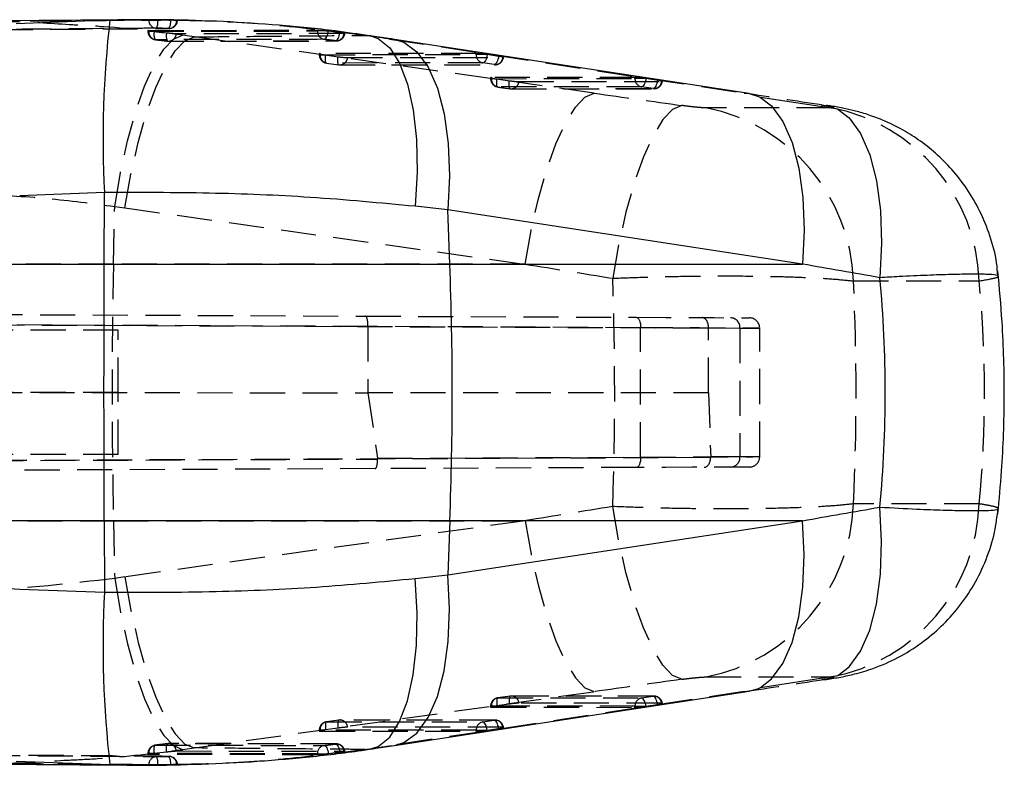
# Model space of a CAD drawing. Extents: x 49 to 506, y 21 to 363.
# Tile 11 of 12: x 427 to 475, y 187 to 223. Entities that reach past the tile are written whole.
import ezdxf

# ---------------------------------------------------------------- set-up
doc = ezdxf.new("R2010")
doc.units = 0
doc.header["$LTSCALE"] = 1.333333
doc.linetypes.add('HIDDEN', pattern=[1.905, 1.27, -0.635])
doc.layers.get('0').update_dxf_attribs({"linetype": 'CONTINUOUS'})

msp = doc.modelspace()

# ---------------------------------------------------------------- linework, layer by layer
at = {"color": 7, "linetype": 'CONTINUOUS'}
for p, q in [((432.318, 222.5342), (423.9754, 222.4557)), ((427.198, 222.3563), (431.7218, 222.5285)), ((432.0979, 222.5257), (432.3179, 222.524)), ((462.5926, 218.9724), (445.4617, 221.5863)), ((466.8742, 218.2166), (463.135, 218.7889)), ((431.4576, 214.1907), (427.3621, 214.0371)), ((431.4445, 210.7381), (431.4576, 214.1907)), ((448.0336, 213.352), (446.4516, 213.5283)), ((448.1328, 210.7381), (448.0336, 213.352)), ((465.1644, 210.7381), (448.0336, 213.352)), ((373.3238, 210.7381), (431.4445, 210.7381)), ((431.4445, 210.7381), (448.1328, 210.7381)), ((448.1328, 210.7381), (465.1644, 210.7381)), ((431.4445, 198.3533), (373.3238, 198.3533)), ((448.1328, 198.3533), (431.4445, 198.3533)), ((431.4445, 198.3533), (431.4576, 194.9006)), ((448.1328, 198.3533), (448.0336, 195.7394)), ((448.0336, 195.7394), (465.1644, 198.3533)), ((465.1644, 198.3533), (448.1328, 198.3533)), ((446.4516, 195.5631), (448.0336, 195.7394)), ((427.3621, 195.0542), (431.4576, 194.9006)), ((463.135, 190.3025), (466.8742, 190.8748)), ((445.4617, 187.505), (462.5926, 190.1189)), ((431.7218, 186.5628), (427.198, 186.7351)), ((434.9313, 186.5799), (434.942, 186.5798)), ((434.942, 186.5798), (434.9769, 186.5789))]:
    msp.add_line(p, q, dxfattribs=at)
at = {"color": 8, "linetype": 'CONTINUOUS'}
for p, q in [((431.7218, 222.5285), (432.0979, 222.5257)), ((432.2059, 186.5674), (431.7218, 186.5628))]:
    msp.add_line(p, q, dxfattribs=at)
at = {"color": 7, "linetype": 'HIDDEN'}
for p, q in [((433.5973, 222.531), (433.5973, 222.5354)), ((434.0345, 222.531), (433.5973, 222.531)), ((434.0345, 222.5335), (434.3972, 222.528)), ((434.0345, 222.5335), (434.0345, 222.531)), ((434.5345, 222.5259), (434.6501, 222.5242)), ((434.6501, 222.5242), (434.7876, 222.5211)), ((434.6501, 222.5211), (434.6501, 222.5242)), ((434.7876, 222.5211), (434.6501, 222.5211)), ((434.9571, 222.5117), (434.942, 222.5115)), ((433.5549, 222.0127), (433.5549, 221.9754)), ((433.7668, 221.9754), (433.5556, 221.9754)), ((433.5925, 222.0172), (441.7369, 222.0372)), ((433.5925, 222.0172), (433.5925, 221.9754)), ((433.8615, 221.9641), (433.7668, 221.9754)), ((434.4585, 221.894), (433.8615, 221.9641)), ((433.9156, 221.572), (433.9204, 221.5719)), ((435.7793, 221.708), (435.2266, 221.7842)), ((455.1033, 218.9908), (435.7793, 221.708)), ((441.7369, 221.9935), (441.7369, 222.0372)), ((442.2569, 221.9935), (441.7369, 221.9935)), ((442.2569, 221.9935), (442.2685, 221.992)), ((442.2685, 221.992), (442.8219, 221.9188)), ((443.0567, 221.8684), (443.0239, 221.8663)), ((444.0489, 221.781), (444.2528, 221.7686)), ((445.2177, 221.6047), (462.3486, 218.9908)), ((445.2177, 221.6047), (445.4605, 221.5865)), ((434.5097, 221.503), (434.5148, 221.503)), ((434.5589, 221.4973), (442.6595, 221.5113)), ((441.8277, 220.8949), (441.8277, 220.8479)), ((442.0372, 220.8479), (441.8284, 220.8479)), ((449.4046, 220.9068), (441.8653, 220.9001)), ((441.8653, 220.9001), (441.8653, 220.8479)), ((441.8653, 220.8479), (449.4046, 220.8545)), ((442.1337, 220.8336), (442.7308, 220.7501)), ((443.1953, 220.705), (450.6909, 220.7116)), ((449.4046, 220.8545), (449.4046, 220.9068)), ((449.9189, 220.8545), (449.4046, 220.8545)), ((450.4895, 220.7684), (449.936, 220.8519)), ((442.1775, 220.4458), (442.7746, 220.3623)), ((449.7226, 220.4523), (442.1833, 220.4457)), ((442.1833, 220.4457), (442.7805, 220.3622)), ((442.7805, 220.3622), (450.276, 220.3688)), ((442.8312, 220.3584), (450.3268, 220.3649)), ((450.276, 220.3688), (449.7226, 220.4523)), ((450.1006, 219.7378), (450.1006, 219.6908)), ((450.3101, 219.6908), (450.1013, 219.6908)), ((457.0722, 219.7491), (450.1381, 219.743)), ((450.1381, 219.743), (450.1381, 219.6908)), ((450.1381, 219.6908), (457.0722, 219.6969)), ((450.4065, 219.6765), (451.0036, 219.5929)), ((457.0722, 219.6969), (457.0722, 219.7491)), ((457.5865, 219.6969), (457.0722, 219.6969)), ((458.1571, 219.6107), (457.6036, 219.6943)), ((450.4503, 219.2887), (451.0474, 219.2052)), ((457.3902, 219.2947), (450.4562, 219.2886)), ((450.4562, 219.2886), (451.0533, 219.2051)), ((451.0533, 219.2051), (457.9437, 219.2111)), ((451.104, 219.2012), (457.9944, 219.2073)), ((451.4681, 219.5479), (458.3585, 219.5539)), ((457.9437, 219.2111), (457.3902, 219.2947)), ((462.3486, 218.9908), (462.5926, 218.9724)), ((466.5735, 218.2815), (460.5027, 218.2815)), ((466.0815, 218.4211), (466.319, 218.4036)), ((431.891, 210.7381), (431.95, 213.5228)), ((431.95, 213.5228), (432.4439, 213.4552)), ((432.4439, 213.4552), (451.7679, 210.7381)), ((431.891, 210.7381), (415.0387, 210.7381)), ((451.7679, 210.7381), (431.891, 210.7381)), ((467.6242, 209.924), (473.6951, 209.924)), ((357.2302, 208.6067), (444.0668, 208.2278)), ((357.3078, 208.1063), (460.6283, 207.6555)), ((444.1798, 207.7273), (357.3104, 208.1063)), ((444.0668, 208.2278), (457.1331, 208.1708)), ((432.1228, 207.5457), (421.1228, 207.5457)), ((432.1228, 204.5457), (432.1228, 207.5457)), ((444.1798, 207.7282), (444.1798, 207.7273)), ((457.3478, 207.6708), (444.1798, 207.7282)), ((444.1798, 207.7273), (444.1798, 204.5324)), ((457.3478, 201.4206), (457.3478, 207.6708)), ((460.6283, 207.6575), (462.1439, 207.6509)), ((460.6283, 207.6555), (460.6283, 207.6575)), ((460.6283, 204.5299), (460.6283, 207.6555)), ((462.1439, 207.6509), (462.1439, 201.4405)), ((463.0956, 201.4444), (463.0956, 207.6469)), ((357.2013, 204.5456), (444.1798, 204.5324)), ((432.1228, 204.5457), (421.1228, 204.5457)), ((432.1228, 201.5457), (432.1228, 204.5457)), ((444.1798, 204.5324), (444.6441, 201.3651)), ((460.6283, 204.5299), (444.1798, 204.5324)), ((460.6283, 204.5299), (460.7295, 201.4343)), ((460.7294, 201.4014), (357.2493, 200.9499)), ((357.2515, 200.9499), (444.6464, 201.3312)), ((432.1228, 201.5457), (421.1228, 201.5457)), ((444.6441, 201.3651), (457.3478, 201.4206)), ((462.1439, 201.4405), (460.7295, 201.4343)), ((444.5337, 200.8656), (357.1887, 200.4845)), ((457.1331, 200.9206), (444.5337, 200.8656)), ((473.6951, 199.1673), (467.6242, 199.1673)), ((415.0387, 198.3533), (431.891, 198.3533)), ((431.891, 198.3533), (431.95, 195.5685)), ((431.891, 198.3533), (451.7679, 198.3533)), ((451.7679, 198.3533), (432.4439, 195.6361)), ((432.4439, 195.6361), (431.95, 195.5685)), ((460.5027, 190.8099), (466.5735, 190.8099)), ((466.0815, 190.6702), (466.3207, 190.688)), ((435.7793, 187.3834), (455.1033, 190.1005)), ((462.3486, 190.1005), (445.2177, 187.4866)), ((451.0474, 189.8862), (450.4503, 189.8027)), ((451.0533, 189.8863), (450.4562, 189.8027)), ((450.4562, 189.8027), (457.3902, 189.7966)), ((457.9437, 189.8802), (451.0533, 189.8863)), ((457.9944, 189.884), (451.104, 189.8901)), ((457.3902, 189.7966), (457.9437, 189.8802)), ((462.3486, 190.1005), (462.5926, 190.1189)), ((450.1006, 189.4006), (450.1006, 189.3536)), ((450.3101, 189.4006), (450.1013, 189.4006)), ((457.0722, 189.3945), (450.1381, 189.4006)), ((450.1381, 189.4006), (450.1381, 189.3483)), ((450.1381, 189.3483), (457.0722, 189.3422)), ((451.0036, 189.4984), (450.4065, 189.4149)), ((458.3585, 189.5374), (451.4681, 189.5435)), ((457.0722, 189.3945), (457.5865, 189.3945)), ((457.0722, 189.3422), (457.0722, 189.3945)), ((457.6036, 189.397), (458.1571, 189.4806)), ((442.7308, 188.3413), (442.1337, 188.2578)), ((442.7746, 188.7291), (442.1775, 188.6455)), ((442.7805, 188.7292), (442.1833, 188.6456)), ((442.1833, 188.6456), (449.7226, 188.639)), ((450.276, 188.7226), (442.7805, 188.7292)), ((450.3268, 188.7264), (442.8312, 188.733)), ((450.6909, 188.3798), (443.1953, 188.3864)), ((449.7226, 188.639), (450.276, 188.7226)), ((449.936, 188.2394), (450.4895, 188.323)), ((441.8277, 188.2435), (441.8277, 188.1965)), ((442.0372, 188.2435), (441.8277, 188.2435)), ((449.4046, 188.2368), (441.8653, 188.2435)), ((441.8653, 188.2435), (441.8653, 188.1912)), ((441.8653, 188.1912), (449.4046, 188.1846)), ((449.4046, 188.2368), (449.9189, 188.2368)), ((449.4046, 188.1846), (449.4046, 188.2368)), ((442.6595, 187.58), (434.5589, 187.5961)), ((435.2266, 187.3071), (435.7793, 187.3834)), ((445.2177, 187.4866), (445.4605, 187.5049)), ((433.5549, 187.1159), (433.5549, 187.0788)), ((433.7668, 187.1159), (433.5556, 187.1159)), ((433.5925, 187.1159), (433.5925, 187.0741)), ((441.7369, 187.0541), (433.5925, 187.0741)), ((433.7668, 187.1159), (433.8615, 187.1272)), ((433.8615, 187.1272), (434.4585, 187.1974)), ((441.7369, 187.0979), (442.2569, 187.0979)), ((441.7369, 187.0541), (441.7369, 187.0979)), ((442.2685, 187.0994), (442.2569, 187.0979)), ((442.8219, 187.1725), (442.2685, 187.0994)), ((443.0239, 187.225), (443.059, 187.2223)), ((444.0489, 187.3103), (444.2577, 187.3235)), ((434.0345, 186.5604), (433.5973, 186.5604)), ((433.5973, 186.5559), (433.5973, 186.5604)), ((434.6501, 186.5672), (434.0345, 186.5579)), ((434.0345, 186.5604), (434.0345, 186.5579)), ((434.7876, 186.5702), (434.6501, 186.5672)), ((434.6501, 186.5702), (434.7876, 186.5702)), ((434.6501, 186.5672), (434.6501, 186.5702))]:
    msp.add_line(p, q, dxfattribs=at)
at = {"color": 7, "linetype": 'HIDDEN', "flags": 128}
for points in [[(431.95, 213.5228), (432.2275, 215.1467), (432.5688, 216.6903), (432.9627, 218.1024), (433.3959, 219.3361), (433.8543, 220.3506), (434.3225, 221.112), (434.7851, 221.5952), (435.2266, 221.7842)], [(432.4439, 213.4552), (432.7324, 215.0764), (433.0842, 216.6175), (433.4877, 218.0275), (433.9296, 219.2596), (434.3953, 220.273), (434.8692, 221.0342), (435.3357, 221.5178), (435.7793, 221.708)], [(433.5925, 221.9754), (437.645, 221.985), (441.7369, 221.9935)], [(442.0628, 221.5902), (441.7217, 221.5895), (440.3572, 221.5867), (434.8994, 221.5744), (433.9204, 221.5719)], [(443.0239, 221.8663), (442.6874, 221.8659), (441.3227, 221.8641), (435.8637, 221.8558), (434.9234, 221.8542)], [(442.0628, 221.5902), (442.0954, 221.5981), (442.1283, 221.6211), (442.1604, 221.6583), (442.1904, 221.7082), (442.2171, 221.769), (442.2396, 221.8384), (442.257, 221.9137), (442.2685, 221.992)], [(442.6135, 221.5178), (442.6461, 221.5257), (442.6792, 221.5486), (442.7115, 221.5857), (442.7418, 221.6356), (442.769, 221.6963), (442.7919, 221.7655), (442.8098, 221.8407), (442.8219, 221.9188)], [(434.5148, 221.503), (434.8559, 221.5037), (436.2203, 221.5064), (441.6781, 221.5163), (442.6135, 221.5178)], [(442.1833, 220.4457), (442.165, 220.4513), (442.1492, 220.4719), (442.1367, 220.5069), (442.1279, 220.5548), (442.123, 220.6138), (442.1224, 220.6817), (442.126, 220.7559), (442.1337, 220.8336)], [(442.7805, 220.3622), (442.7621, 220.3678), (442.7464, 220.3884), (442.7338, 220.4234), (442.725, 220.4712), (442.7201, 220.5302), (442.7195, 220.5981), (442.7231, 220.6723), (442.7308, 220.7501)], [(449.936, 220.8519), (449.9229, 220.774), (449.904, 220.6991), (449.8802, 220.6301), (449.8523, 220.5696), (449.8213, 220.52), (449.7886, 220.483), (449.7553, 220.4602), (449.7226, 220.4523)], [(450.4895, 220.7684), (450.4763, 220.6904), (450.4574, 220.6155), (450.4336, 220.5466), (450.4057, 220.4861), (450.3748, 220.4364), (450.3421, 220.3995), (450.3087, 220.3766), (450.276, 220.3688)], [(450.6909, 220.7116), (450.7174, 220.7127), (450.7285, 220.7159), (450.7237, 220.7212), (450.7033, 220.7283), (450.668, 220.737), (450.6192, 220.7468), (450.5589, 220.7574), (450.4895, 220.7684)], [(450.4562, 219.2886), (450.4378, 219.2942), (450.4221, 219.3148), (450.4095, 219.3498), (450.4007, 219.3976), (450.3958, 219.4567), (450.3952, 219.5246), (450.3988, 219.5988), (450.4065, 219.6765)], [(457.6036, 219.6943), (457.5905, 219.6164), (457.5716, 219.5415), (457.5478, 219.4725), (457.5199, 219.412), (457.489, 219.3624), (457.4562, 219.3254), (457.4229, 219.3026), (457.3902, 219.2947)], [(451.0533, 219.2051), (451.0349, 219.2107), (451.0192, 219.2313), (451.0066, 219.2663), (450.9978, 219.3141), (450.993, 219.3731), (450.9923, 219.441), (450.9959, 219.5152), (451.0036, 219.5929)], [(458.1571, 219.6107), (458.1439, 219.5328), (458.1251, 219.4579), (458.1012, 219.3889), (458.0733, 219.3285), (458.0424, 219.2788), (458.0097, 219.2418), (457.9764, 219.219), (457.9437, 219.2111)], [(458.3585, 219.5539), (458.385, 219.555), (458.3961, 219.5583), (458.3914, 219.5636), (458.3709, 219.5707), (458.3356, 219.5793), (458.2869, 219.5891), (458.2266, 219.5997), (458.1571, 219.6107)], [(451.7679, 210.7381), (452.0563, 212.3593), (452.4082, 213.9004), (452.8117, 215.3104), (453.2536, 216.5425), (453.7192, 217.5559), (454.1932, 218.317), (454.6597, 218.8007), (455.1033, 218.9908)], [(459.3358, 218.3959), (458.8912, 218.2032), (458.4236, 217.7133), (457.9484, 216.9425), (457.4818, 215.9168), (457.0394, 214.6705), (456.636, 213.2456), (456.2851, 211.6898), (455.9986, 210.0554)], [(457.1331, 208.1708), (457.1753, 208.161), (457.2158, 208.1324), (457.2531, 208.0862), (457.2857, 208.024), (457.3123, 207.9482), (457.332, 207.8619), (457.344, 207.7682), (457.3478, 207.6708)], [(457.1331, 208.1708), (458.5689, 208.1645), (459.8364, 208.159), (460.8979, 208.1543), (461.7215, 208.1507), (462.2826, 208.1483), (462.5645, 208.1471), (462.5978, 208.1469)], [(462.1439, 207.6509), (462.7458, 207.6484), (463.0544, 207.6471), (463.0606, 207.6471), (462.7641, 207.6483), (462.174, 207.6507), (461.3077, 207.6543), (460.1912, 207.659), (458.8579, 207.6645), (457.3478, 207.6708)], [(457.3478, 201.4206), (457.344, 201.3231), (457.332, 201.2295), (457.3123, 201.1431), (457.2857, 201.0674), (457.2531, 201.0052), (457.2158, 200.9589), (457.1753, 200.9303), (457.1331, 200.9206)], [(457.3478, 201.4206), (458.8579, 201.4268), (460.1912, 201.4324), (461.3077, 201.437), (462.174, 201.4406), (462.7641, 201.443), (463.0606, 201.4443), (463.0544, 201.4442), (462.7458, 201.443), (462.1439, 201.4405)], [(462.5978, 200.9444), (462.5645, 200.9443), (462.2826, 200.943), (461.7215, 200.9406), (460.8979, 200.937), (459.8364, 200.9324), (458.5689, 200.9268), (457.1331, 200.9206)], [(459.3358, 190.6954), (458.8912, 190.8881), (458.4236, 191.3781), (457.9484, 192.1488), (457.4818, 193.1745), (457.0394, 194.4208), (456.636, 195.8457), (456.2851, 197.4015), (455.9986, 199.036)], [(451.7679, 198.3533), (452.0563, 196.732), (452.4082, 195.1909), (452.8117, 193.781), (453.2536, 192.5489), (453.7192, 191.5354), (454.1932, 190.7743), (454.6597, 190.2906), (455.1033, 190.1005)], [(431.95, 195.5685), (432.2275, 193.9446), (432.5688, 192.401), (432.9627, 190.9889), (433.3959, 189.7552), (433.8543, 188.7408), (434.3225, 187.9793), (434.7851, 187.4961), (435.2266, 187.3071)], [(432.4439, 195.6361), (432.7324, 194.0149), (433.0842, 192.4738), (433.4877, 191.0638), (433.9296, 189.8317), (434.3953, 188.8183), (434.8692, 188.0572), (435.3357, 187.5735), (435.7793, 187.3834)], [(450.4562, 189.8027), (450.4378, 189.7971), (450.4221, 189.7765), (450.4095, 189.7416), (450.4007, 189.6937), (450.3958, 189.6347), (450.3952, 189.5668), (450.3988, 189.4926), (450.4065, 189.4149)], [(451.0533, 189.8863), (451.0349, 189.8807), (451.0192, 189.86), (451.0066, 189.8251), (450.9978, 189.7772), (450.993, 189.7182), (450.9923, 189.6503), (450.9959, 189.5761), (451.0036, 189.4984)], [(457.6036, 189.397), (457.5905, 189.475), (457.5716, 189.5499), (457.5478, 189.6189), (457.5199, 189.6793), (457.489, 189.729), (457.4562, 189.7659), (457.4229, 189.7888), (457.3902, 189.7966)], [(458.1571, 189.4806), (458.1439, 189.5585), (458.1251, 189.6334), (458.1012, 189.7024), (458.0733, 189.7629), (458.0424, 189.8125), (458.0097, 189.8495), (457.9764, 189.8723), (457.9437, 189.8802)], [(458.1571, 189.4806), (458.2266, 189.4916), (458.2869, 189.5022), (458.3356, 189.512), (458.3709, 189.5206), (458.3914, 189.5277), (458.3961, 189.533), (458.385, 189.5363), (458.3585, 189.5374)], [(442.1833, 188.6456), (442.165, 188.64), (442.1492, 188.6194), (442.1367, 188.5845), (442.1279, 188.5366), (442.123, 188.4776), (442.1224, 188.4097), (442.126, 188.3355), (442.1337, 188.2578)], [(442.7805, 188.7292), (442.7621, 188.7236), (442.7464, 188.7029), (442.7338, 188.668), (442.725, 188.6201), (442.7201, 188.5611), (442.7195, 188.4932), (442.7231, 188.419), (442.7308, 188.3413)], [(449.936, 188.2394), (449.9229, 188.3173), (449.904, 188.3922), (449.8802, 188.4612), (449.8523, 188.5217), (449.8213, 188.5713), (449.7886, 188.6083), (449.7553, 188.6311), (449.7226, 188.639)], [(450.4895, 188.323), (450.4763, 188.4009), (450.4574, 188.4758), (450.4336, 188.5448), (450.4057, 188.6052), (450.3748, 188.6549), (450.3421, 188.6918), (450.3087, 188.7147), (450.276, 188.7226)], [(450.4895, 188.323), (450.5589, 188.334), (450.6192, 188.3446), (450.668, 188.3544), (450.7033, 188.363), (450.7237, 188.3701), (450.7285, 188.3754), (450.7174, 188.3787), (450.6909, 188.3798)], [(433.8615, 187.1272), (433.8557, 187.2054), (433.8538, 187.2802), (433.8561, 187.3487), (433.8623, 187.4083), (433.8723, 187.4568), (433.8857, 187.4923), (433.9019, 187.5134), (433.9204, 187.5194)], [(433.9204, 187.5194), (434.2615, 187.5185), (435.626, 187.5152), (441.0838, 187.5031), (442.0628, 187.5011)], [(434.4585, 187.1974), (434.4521, 187.2754), (434.4498, 187.35), (434.4516, 187.4184), (434.4574, 187.4778), (434.4671, 187.5262), (434.4802, 187.5615), (434.4963, 187.5825), (434.5148, 187.5884)], [(442.6135, 187.5735), (442.2724, 187.5741), (440.9079, 187.5764), (435.4501, 187.5865), (434.5148, 187.5884)], [(442.0628, 187.5011), (442.0954, 187.4932), (442.1283, 187.4702), (442.1604, 187.4331), (442.1904, 187.3831), (442.2171, 187.3223), (442.2396, 187.2529), (442.257, 187.1777), (442.2685, 187.0994)], [(442.6135, 187.5735), (442.6461, 187.5656), (442.6792, 187.5427), (442.7115, 187.5056), (442.7418, 187.4558), (442.769, 187.3951), (442.7919, 187.3258), (442.8098, 187.2507), (442.8219, 187.1725)], [(441.7369, 187.0979), (437.645, 187.1064), (433.5925, 187.1159)], [(434.9234, 187.2371), (435.2633, 187.2365), (436.6281, 187.2343), (442.0871, 187.2262), (443.0239, 187.225)]]:
    msp.add_lwpolyline(points, dxfattribs=at)
at = {"color": 8, "linetype": 'CONTINUOUS', "flags": 128}
for points in [[(444.2528, 221.7686), (444.669, 221.6359), (445.2285, 221.1831), (445.708, 220.4382), (446.091, 219.4269), (446.3642, 218.1843), (446.5182, 216.7532), (446.5477, 215.1831), (446.4516, 213.5283)], [(445.4605, 221.5865), (445.9104, 221.4497), (446.5406, 220.99), (447.0867, 220.2415), (447.5299, 219.2297), (447.8551, 217.9894), (448.0512, 216.563), (448.1113, 214.9993), (448.0336, 213.352)], [(463.1357, 218.7885), (463.6715, 218.3761), (464.2176, 217.6276), (464.6608, 216.6158), (464.986, 215.3755), (465.1821, 213.9491), (465.2422, 212.3854), (465.1644, 210.7381)], [(466.8749, 218.2162), (467.4155, 217.7982), (467.9652, 217.0405), (468.4103, 216.017), (468.7353, 214.763), (468.929, 213.3221), (468.9847, 211.7443), (468.9004, 210.0843)], [(466.8749, 190.8751), (467.4155, 191.2931), (467.9652, 192.0508), (468.4103, 193.0744), (468.7353, 194.3283), (468.929, 195.7692), (468.9847, 197.347), (468.9004, 199.0071)], [(463.1357, 190.3028), (463.6715, 190.7152), (464.2176, 191.4638), (464.6608, 192.4755), (464.986, 193.7158), (465.1821, 195.1423), (465.2422, 196.7059), (465.1644, 198.3533)], [(444.2577, 187.3235), (444.669, 187.4554), (445.2285, 187.9082), (445.708, 188.6531), (446.091, 189.6644), (446.3642, 190.9071), (446.5182, 192.3382), (446.5477, 193.9083), (446.4516, 195.5631)], [(445.4605, 187.5049), (445.9104, 187.6417), (446.5406, 188.1013), (447.0867, 188.8499), (447.5299, 189.8616), (447.8551, 191.102), (448.0512, 192.5284), (448.1113, 194.092), (448.0336, 195.7394)]]:
    msp.add_lwpolyline(points, dxfattribs=at)
at = {"color": 7, "linetype": 'CONTINUOUS', "flags": 128}
for points in [[(462.5926, 218.9724), (463.0413, 218.8358), (463.1357, 218.7885)], [(431.4445, 198.3533), (431.4393, 199.8988), (431.4356, 201.4465), (431.4334, 202.9957), (431.4327, 204.5457), (431.4334, 206.0956), (431.4356, 207.6448), (431.4393, 209.1926), (431.4445, 210.7381)], [(462.5926, 190.1189), (463.0413, 190.2556), (463.1357, 190.3028)]]:
    msp.add_lwpolyline(points, dxfattribs=at)
at = {"color": 7, "linetype": 'CONTINUOUS'}
for centre, radius, start, end in [((479.6613, 216.8366), 48.2763, 173.22884, 183.14177), ((284.8401, 204.5457), 163.4101, 357.82826, 2.17174), ((479.6613, 192.2548), 48.2763, 176.85823, 186.77116)]:
    msp.add_arc(centre, radius, start, end, dxfattribs=at)
at = {"color": 7, "linetype": 'HIDDEN'}
for centre, radius, start, end in [((433.9867, 222.514), 0.3898, 177.50119, 266.25847), ((433.3693, 222.4414), 0.6712, 331.87478, 7.66778), ((434.0356, 222.4363), 0.6203, 328.82897, 7.86043), ((434.5736, 222.5211), 0.406, 270.38884, 358.86238), ((434.556, 222.5012), 0.3861, 271.54094, 1.53647), ((433.9609, 221.9754), 0.406, 180, 263.59711), ((433.9861, 221.9603), 0.3939, 177.80351, 260.3939), ((434.3021, 221.8251), 0.462, 162.4907, 213.22152), ((434.8955, 221.7524), 0.4594, 162.04821, 212.87449), ((434.5466, 221.8793), 0.3777, 265.17052, 356.18904), ((442.1308, 221.9785), 0.3942, 177.81851, 260.06636), ((442.6476, 221.8935), 0.3773, 264.81088, 355.86726), ((442.6588, 221.9207), 0.406, 270.09046, 352.96817), ((434.558, 221.9061), 0.406, 263.16099, 270.11734), ((442.2337, 220.8479), 0.406, 180, 262.03778), ((442.2602, 220.8333), 0.3951, 177.88404, 258.78647), ((442.9114, 226.4106), 5.631, 261.06904, 262.06122), ((443.3811, 225.0344), 4.3334, 261.36921, 267.54255), ((442.8204, 220.7363), 0.3762, 263.90647, 355.22691), ((449.7994, 220.8399), 0.3951, 177.8836, 258.78952), ((448.9504, 214.315), 6.6109, 81.42573, 81.57603), ((450.316, 220.7429), 0.3762, 263.90442, 355.22663), ((450.3264, 220.7709), 0.406, 270.05037, 352.31726), ((442.8308, 220.7644), 0.406, 262.03778, 270.05037), ((450.5065, 219.6908), 0.406, 180, 262.03778), ((450.533, 219.6762), 0.3951, 177.88254, 258.7881), ((451.1859, 225.2645), 5.6421, 261.06989, 262.05997), ((457.4671, 219.6823), 0.3951, 177.88254, 258.7881), ((456.9016, 215.0532), 4.6939, 81.39809, 81.60976), ((451.6539, 223.8774), 4.3335, 261.36935, 267.54277), ((451.1037, 219.6072), 0.406, 262.03778, 270.05037), ((451.0932, 219.5792), 0.3762, 263.90657, 355.22463), ((457.9836, 219.5852), 0.3762, 263.9063, 355.22707), ((457.9941, 219.6133), 0.406, 270.05037, 352.31726), ((458.8196, 209.6344), 8.8094, 1.88434, 78.98568), ((464.8905, 209.6344), 8.8094, 1.88441, 78.98561), ((724.9439, 204.5457), 293.1183, 178.78948, 181.21052), ((461.6664, 207.6735), 0.4781, 357.28279, 86.81096), ((462.5956, 207.6469), 0.5, 2.30387, 89.75), ((461.6664, 201.4178), 0.4781, 273.18904, 2.71721), ((462.5956, 201.4444), 0.5, 270.25, 2.54463), ((458.8196, 199.457), 8.8094, 281.01432, 358.11566), ((464.8905, 199.457), 8.8094, 281.01439, 358.11559), ((450.5065, 189.4006), 0.406, 97.96222, 180), ((450.533, 189.4152), 0.3951, 101.2119, 182.11746), ((451.1037, 189.4841), 0.406, 89.94963, 97.96222), ((451.0932, 189.5122), 0.3762, 4.77537, 96.09343), ((457.4671, 189.4091), 0.3951, 101.2119, 182.11746), ((457.9836, 189.5061), 0.3762, 4.77293, 96.0937), ((457.9941, 189.478), 0.406, 7.68274, 89.94963), ((451.1859, 183.8268), 5.6421, 97.94003, 98.93011), ((451.6539, 185.2139), 4.3335, 92.45723, 98.63065), ((456.9016, 194.0382), 4.6939, 278.39024, 278.60191), ((442.2337, 188.2435), 0.406, 97.96222, 180), ((442.2602, 188.2581), 0.3951, 101.21353, 182.11596), ((443.3811, 184.0569), 4.3334, 92.45745, 98.63079), ((442.8308, 188.327), 0.406, 89.94963, 97.96222), ((442.8204, 188.3551), 0.3762, 4.77309, 96.09353), ((449.7994, 188.2514), 0.3951, 101.21048, 182.1164), ((450.316, 188.3485), 0.3762, 4.77337, 96.09558), ((450.3264, 188.3204), 0.406, 7.68274, 89.94963), ((442.9114, 182.6807), 5.631, 97.93878, 98.93096), ((448.9504, 194.7764), 6.6109, 278.42397, 278.57427), ((433.9609, 187.1159), 0.406, 96.40289, 180), ((433.9861, 187.131), 0.3939, 99.6061, 182.19649), ((434.558, 187.1852), 0.406, 89.88266, 96.83901), ((434.5466, 187.212), 0.3777, 3.81096, 94.82948), ((442.1308, 187.1129), 0.3942, 99.93364, 182.18149), ((442.6476, 187.1978), 0.3773, 4.13274, 95.18912), ((442.6588, 187.1706), 0.406, 7.06082, 89.90954), ((433.9867, 186.5774), 0.3898, 93.74153, 182.49881), ((433.3693, 186.6499), 0.6712, 352.33222, 28.12522), ((434.556, 186.5902), 0.3861, 358.46353, 88.45906), ((434.0356, 186.655), 0.6203, 352.13957, 31.17103), ((434.5736, 186.5702), 0.406, 1.02622, 89.61116)]:
    msp.add_arc(centre, radius, start, end, dxfattribs=at)
for centre, major_axis, ratio, start_param, end_param in [((434.383, 221.6066), (25.6087, -3.2197), 0.0575197, 1.1411955, 1.1910046), ((442.2337, 220.844), (0.406, -0.051), 0.0575225, 2.7151638, 4.2144343), ((449.773, 220.8506), (0.406, -0.051), 0.0575225, 1.2105499, 2.7151638), ((450.5065, 219.6869), (0.406, -0.051), 0.0575225, 2.7151638, 4.2144343), ((457.4406, 219.693), (0.406, -0.051), 0.0575225, 1.2105499, 2.7151638), ((520.2389, 213.5946), (443.4674, -61.8073), 0.0082322, 4.5661251, 4.5757671), ((471.4459, 213.5946), (404.3346, -61.7911), 0.0096843, 1.5855439, 1.5947777), ((519.1051, 204.5457), (443.6054, -70.9068), 0.0101625, 4.5616294, 4.5712713), ((424.5712, 204.5457), (0, 71.05), 0.4436639, 4.6347644, 4.7900135), ((424.5712, 204.5457), (0, 71.05), 0.6076967, 4.636618, 4.78816), ((384.145, 204.5457), (89.8077, 0), 0.7911344, 6.2074143, 6.3589563), ((444.0647, 207.7278), (0.0022, 0.5), 0.2302115, 4.7142814, 6.2831853), ((460.3092, 207.6569), (0.0022, 0.5), 0.6382514, 4.7163432, 6.2831853), ((444.5315, 201.3656), (-0.0022, 0.5), 0.2300619, 3.1415927, 4.6425555), ((443.4814, 201.361), (1.165, -0.0334), 0.4279834, 0.0072576, 0.0751987), ((460.4109, 201.4349), (-0.0022, 0.5), 0.6381578, 3.1415927, 4.6425555), ((460.1767, 201.4339), (0.5488, -0.0763), 0.900288, 0.0881139, 0.1539932), ((519.1051, 204.5457), (443.6054, 70.9068), 0.0101625, 1.711914, 1.7215559), ((520.2389, 195.4967), (443.4674, 61.8073), 0.0082322, 1.7074183, 1.7170602), ((471.4459, 195.4967), (404.3346, 61.7911), 0.0096843, 4.6884076, 4.6976414), ((450.5065, 189.4044), (0.406, 0.051), 0.0575225, 2.068751, 3.5680215), ((457.4406, 189.3983), (0.406, 0.051), 0.0575225, 3.5680215, 5.0726354), ((442.2337, 188.2473), (0.406, 0.051), 0.0575225, 2.068751, 3.5680215), ((449.773, 188.2407), (0.406, 0.051), 0.0575225, 3.5680215, 5.0726354), ((434.383, 187.4847), (25.6087, 3.2197), 0.0575197, 5.0921807, 5.1419898)]:
    msp.add_ellipse(centre, major_axis=major_axis, ratio=ratio, start_param=start_param, end_param=end_param, dxfattribs=at)
at = {"color": 7, "linetype": 'CONTINUOUS'}
for centre, major_axis, ratio, start_param, end_param in [((470.312, 204.5457), (404.61, -70.8643), 0.0126887, 1.5765076, 1.5857413), ((384.145, 204.5457), (85.0141, 0), 0.8357439, 6.2051526, 6.3612181), ((470.312, 204.5457), (404.61, 70.8643), 0.0126887, 4.697444, 4.7066777)]:
    msp.add_ellipse(centre, major_axis=major_axis, ratio=ratio, start_param=start_param, end_param=end_param, dxfattribs=at)
at = {"color": 7, "linetype": 'HIDDEN'}
for points, knots in [([(425.3308, 222.4676), (426.7085, 222.4798), (429.464, 222.5041), (432.2195, 222.525), (433.5973, 222.5354)], [0, 0, 0, 0, 0.4999999, 1, 1, 1, 1]), ([(425.3308, 222.4654), (426.7879, 222.4778), (428.4389, 222.4919), (431.1944, 222.5134), (432.4928, 222.5229), (433.5973, 222.531)], [0, 0, 0, 0, 0.5287945, 0.5991752, 1, 1, 1, 1]), ([(432.3179, 222.524), (433.4775, 222.5252), (436.0215, 222.5279), (439.9891, 222.3042), (442.6651, 221.9594), (444.0489, 221.781)], [0, 0, 0, 0, 0.2880079, 0.6318285, 1, 1, 1, 1]), ([(433.5973, 222.5354), (433.6205, 222.5355), (433.6671, 222.5357), (433.7815, 222.5355), (433.9088, 222.5348), (433.9945, 222.5339), (434.0345, 222.5335)], [0, 0, 0, 0, 0.2579354, 0.5158675, 0.7738073, 1, 1, 1, 1]), ([(434.0345, 222.531), (434.1734, 222.5291), (434.3789, 222.5263), (434.5837, 222.5224), (434.6501, 222.5211)], [0, 0, 0, 0, 0.6759695, 1, 1, 1, 1]), ([(434.7876, 222.5211), (434.8243, 222.5201), (434.8978, 222.518), (434.9598, 222.5152), (434.9869, 222.5134), (434.9793, 222.513), (434.9792, 222.5129)], [0, 0, 0, 0, 0.33170311, 0.66341149, 0.99511197, 1, 1, 1, 1]), ([(429.9207, 222.2818), (428.9826, 222.3435), (427.0158, 222.4727), (425.0195, 222.4511), (423.9753, 222.4398)], [0, 0, 0, 0, 0.4769302, 1, 1, 1, 1]), ([(433.9613, 222.125), (433.8476, 222.1242), (433.2793, 222.1201), (430.8923, 222.1025), (428.2512, 222.0816), (426.0648, 222.0626), (425.6969, 222.0594)], [0, 0, 0, 0, 0.04126002, 0.20630066, 0.86646333, 1, 1, 1, 1]), ([(426.2958, 222.053), (427.6876, 222.0642), (430.4444, 222.0866), (433.2013, 222.1057), (434.5664, 222.1152)], [0, 0, 0, 0, 0.5048412, 1, 1, 1, 1]), ([(434.942, 222.5115), (434.8296, 222.5108), (434.2625, 222.5071), (431.8763, 222.4911), (429.2311, 222.472), (427.0407, 222.4545), (426.6693, 222.4516)], [0, 0, 0, 0, 0.0407435, 0.2056578, 0.8653137, 1, 1, 1, 1]), ([(435.2266, 221.7842), (433.8895, 221.9543), (432.1369, 222.1772), (430.3455, 222.2618), (429.9207, 222.2818)], [0, 0, 0, 0, 0.76288378, 1, 1, 1, 1]), ([(434.5664, 222.1152), (434.5011, 222.1165), (434.2997, 222.1204), (434.0978, 222.1231), (433.9613, 222.125)], [0, 0, 0, 0, 0.3240414, 1, 1, 1, 1]), ([(433.7668, 221.9754), (433.7287, 221.9805), (433.6525, 221.9906), (433.5791, 222.0034), (433.548, 222.0126), (433.5598, 222.0167), (433.5847, 222.0171), (433.5925, 222.0172)], [0, 0, 0, 0, 0.2255158, 0.451057, 0.6758574, 0.8993758, 1, 1, 1, 1]), ([(433.9204, 221.5719), (434.0096, 221.5619), (434.2077, 221.5394), (434.4058, 221.5159), (434.5148, 221.503)], [0, 0, 0, 0, 0.4498286, 1, 1, 1, 1]), ([(434.9234, 221.8542), (434.9196, 221.8542), (434.8959, 221.8543), (434.8325, 221.8572), (434.7163, 221.8663), (434.5851, 221.8792), (434.4993, 221.8892), (434.4585, 221.894)], [0, 0, 0, 0, 0.0467609, 0.2906308, 0.5345076, 0.7783827, 1, 1, 1, 1]), ([(435.7793, 221.708), (436.7996, 221.7176), (439.1884, 221.7403), (441.9492, 221.764), (443.6893, 221.7781), (444.0489, 221.781)], [0, 0, 0, 0, 0.3716171, 0.870123, 1, 1, 1, 1]), ([(441.7369, 222.0372), (441.7601, 222.0368), (441.8063, 222.0359), (441.9201, 222.0282), (442.0514, 222.0166), (442.1687, 222.0043), (442.2343, 221.9962), (442.2569, 221.9935)], [0, 0, 0, 0, 0.2201776, 0.4403273, 0.6610704, 0.8831256, 1, 1, 1, 1]), ([(442.6135, 221.5178), (442.539, 221.5278), (442.3556, 221.5526), (442.1719, 221.5762), (442.0628, 221.5902)], [0, 0, 0, 0, 0.4058205, 1, 1, 1, 1]), ([(442.8219, 221.9188), (442.8575, 221.9138), (442.933, 221.903), (443.0145, 221.8879), (443.0601, 221.8766), (443.0571, 221.8731), (443.0561, 221.8718)], [0, 0, 0, 0, 0.25932558, 0.55011769, 0.84092608, 1, 1, 1, 1]), ([(460.5027, 218.2815), (460.4984, 218.2815), (460.4463, 218.2816), (460.3055, 218.2881), (460.0565, 218.3093), (459.7681, 218.3399), (459.5299, 218.369), (459.3758, 218.3904), (459.3358, 218.3959)], [0, 0, 0, 0, 0.0209997, 0.2595968, 0.4981538, 0.6582584, 0.9113213, 1, 1, 1, 1]), ([(466.0815, 218.4211), (466.1132, 218.4162), (466.246, 218.3956), (466.4486, 218.3599), (466.599, 218.3261), (466.6723, 218.3004), (466.6742, 218.2844), (466.6041, 218.2824), (466.5735, 218.2815)], [0, 0, 0, 0, 0.068201, 0.2849193, 0.5017952, 0.6255351, 0.8366395, 1, 1, 1, 1]), ([(418.7844, 213.9308), (420.9806, 214.0395), (424.3016, 214.204), (428.6906, 213.9497), (430.8635, 213.6651), (431.95, 213.5228)], [0, 0, 0, 0, 0.4940031, 0.7470035, 1, 1, 1, 1]), ([(455.9986, 210.0554), (456.3959, 210.0708), (457.3655, 210.1085), (458.9498, 210.1478), (460.85, 210.1722), (462.6454, 210.1677), (464.2575, 210.1369), (465.5885, 210.0884), (466.7612, 210.0191), (467.3365, 209.9557), (467.6242, 209.924)], [0, 0, 0, 0, 0.0873914, 0.2132491, 0.3391057, 0.4988414, 0.6188019, 0.7387621, 0.8693812, 1, 1, 1, 1]), ([(473.6951, 209.924), (473.9895, 209.9769), (474.4749, 210.0639), (474.661, 210.1343), (474.6146, 210.1543), (474.6108, 210.156)], [0, 0, 0, 0, 0.5857436, 0.9658195, 1, 1, 1, 1]), ([(467.6242, 199.1673), (467.3649, 199.1382), (466.8431, 199.0797), (465.7629, 199.0121), (464.4276, 198.9583), (462.8871, 198.9269), (461.2023, 198.9194), (459.501, 198.9341), (457.7403, 198.9706), (456.5792, 199.0142), (455.9986, 199.036)], [0, 0, 0, 0, 0.119087, 0.2396392, 0.3601911, 0.5011318, 0.6234679, 0.7458044, 0.8729026, 1, 1, 1, 1]), ([(474.6128, 198.9352), (474.5963, 198.9558), (474.5613, 198.9996), (474.2193, 199.0801), (473.8487, 199.1417), (473.6951, 199.1673)], [0, 0, 0, 0, 0.3432909, 0.7278638, 1, 1, 1, 1]), ([(431.95, 195.5685), (429.814, 195.3162), (425.4904, 194.8056), (421.0374, 195.0413), (418.7844, 195.1606)], [0, 0, 0, 0, 0.4940328, 1, 1, 1, 1]), ([(459.3358, 190.6954), (459.3411, 190.6962), (459.4559, 190.7123), (459.6918, 190.7428), (459.9796, 190.7744), (460.2303, 190.7971), (460.3987, 190.8083), (460.4768, 190.8095), (460.5027, 190.8099)], [0, 0, 0, 0, 0.01193373, 0.25645349, 0.50114357, 0.64188054, 0.88125561, 1, 1, 1, 1]), ([(466.5735, 190.8099), (466.5891, 190.8097), (466.6481, 190.8089), (466.6856, 190.7981), (466.6295, 190.7737), (466.4915, 190.7405), (466.3091, 190.706), (466.1437, 190.68), (466.0815, 190.6702)], [0, 0, 0, 0, 0.0760427, 0.2869515, 0.497808, 0.6404238, 0.8648394, 1, 1, 1, 1]), ([(434.5148, 187.5884), (434.4058, 187.5754), (434.2077, 187.5519), (434.0096, 187.5295), (433.9204, 187.5194)], [0, 0, 0, 0, 0.5501714, 1, 1, 1, 1]), ([(444.0489, 187.3103), (443.6693, 187.3134), (441.9583, 187.3273), (439.1974, 187.351), (436.8283, 187.3734), (435.7793, 187.3834)], [0, 0, 0, 0, 0.137079, 0.6179386, 1, 1, 1, 1]), ([(442.0628, 187.5011), (442.1719, 187.5152), (442.3556, 187.5388), (442.539, 187.5635), (442.6135, 187.5735)], [0, 0, 0, 0, 0.5941795, 1, 1, 1, 1]), ([(425.6969, 187.0319), (425.8106, 187.0309), (426.3789, 187.026), (428.7658, 187.0056), (431.4068, 186.9848), (433.5934, 186.969), (433.9613, 186.9663)], [0, 0, 0, 0, 0.0412601, 0.2063009, 0.8664632, 1, 1, 1, 1]), ([(434.5664, 186.9761), (434.4527, 186.9769), (433.8844, 186.9808), (431.4975, 186.9974), (428.8543, 187.0173), (426.6658, 187.0353), (426.2958, 187.0384)], [0, 0, 0, 0, 0.0412291, 0.2061453, 0.8658098, 1, 1, 1, 1]), ([(429.6698, 186.7963), (430.1528, 186.8181), (432.0289, 186.9027), (433.864, 187.1348), (435.2266, 187.3071)], [0, 0, 0, 0, 0.25743489, 1, 1, 1, 1]), ([(444.0489, 187.3103), (442.7774, 187.1445), (440.2116, 186.81), (436.2173, 186.5664), (433.5171, 186.5671), (432.2059, 186.5674)], [0, 0, 0, 0, 0.3356749, 0.6773962, 1, 1, 1, 1]), ([(433.5925, 187.0741), (433.5748, 187.0744), (433.5519, 187.0747), (433.5582, 187.078), (433.5596, 187.0788)], [0, 0, 0, 0, 0.7748383, 1, 1, 1, 1]), ([(433.5663, 187.0838), (433.5814, 187.0873), (433.6116, 187.0942), (433.6908, 187.1061), (433.7481, 187.1135), (433.7668, 187.1159)], [0, 0, 0, 0, 0.4014305, 0.8050361, 1, 1, 1, 1]), ([(433.9613, 186.9663), (434.0978, 186.9682), (434.2997, 186.971), (434.5011, 186.9749), (434.5664, 186.9761)], [0, 0, 0, 0, 0.6759586, 1, 1, 1, 1]), ([(434.4585, 187.1974), (434.4694, 187.1987), (434.5244, 187.2053), (434.6285, 187.2166), (434.7579, 187.2285), (434.8623, 187.2359), (434.9042, 187.2367), (434.9234, 187.2371)], [0, 0, 0, 0, 0.0605132, 0.3043521, 0.5481729, 0.7920081, 1, 1, 1, 1]), ([(442.2569, 187.0979), (442.2126, 187.0926), (442.1242, 187.082), (441.9845, 187.0685), (441.8605, 187.0588), (441.7788, 187.0545), (441.7473, 187.0542), (441.7369, 187.0541)], [0, 0, 0, 0, 0.22368096, 0.44736219, 0.67023959, 0.89168368, 1, 1, 1, 1]), ([(443.0567, 187.2196), (443.0569, 187.2179), (443.0575, 187.2138), (443.0062, 187.2017), (442.9237, 187.1869), (442.8528, 187.1769), (442.8219, 187.1725)], [0, 0, 0, 0, 0.1942381, 0.4850851, 0.7759146, 1, 1, 1, 1]), ([(423.9705, 186.6519), (424.9643, 186.6398), (426.8778, 186.6167), (428.7635, 186.738), (429.6698, 186.7963)], [0, 0, 0, 0, 0.5193578, 1, 1, 1, 1]), ([(433.5973, 186.5604), (432.1402, 186.5711), (430.4971, 186.5832), (427.7416, 186.6053), (426.4432, 186.6164), (425.3308, 186.6259)], [0, 0, 0, 0, 0.5287949, 0.5962831, 1, 1, 1, 1]), ([(433.5973, 186.5559), (432.2195, 186.5664), (429.464, 186.5872), (426.7085, 186.6116), (425.3308, 186.6237)], [0, 0, 0, 0, 0.5000001, 1, 1, 1, 1]), ([(426.6693, 186.6397), (426.7824, 186.6388), (427.3502, 186.6343), (429.7371, 186.6157), (432.378, 186.5967), (434.5642, 186.5823), (434.9313, 186.5799)], [0, 0, 0, 0, 0.0410592, 0.2061865, 0.8666947, 1, 1, 1, 1]), ([(434.0345, 186.5579), (433.9887, 186.5574), (433.8971, 186.5565), (433.7661, 186.5558), (433.6599, 186.5556), (433.6172, 186.5558), (433.5973, 186.5559)], [0, 0, 0, 0, 0.2579419, 0.515901, 0.7738197, 1, 1, 1, 1]), ([(434.6501, 186.5702), (434.5837, 186.5689), (434.3789, 186.565), (434.1734, 186.5622), (434.0345, 186.5604)], [0, 0, 0, 0, 0.3240305, 1, 1, 1, 1]), ([(434.9744, 186.5783), (434.9745, 186.5779), (434.9747, 186.5769), (434.9228, 186.5743), (434.8519, 186.5719), (434.8009, 186.5706), (434.7876, 186.5702)], [0, 0, 0, 0, 0.2198146, 0.5518011, 0.8837795, 1, 1, 1, 1])]:
    msp.add_open_spline(points, degree=3, knots=knots, dxfattribs=at)
at = {"color": 7, "linetype": 'CONTINUOUS'}
for points, knots in [([(444.2507, 221.7551), (443.7033, 221.8378), (442.279, 222.0529), (439.9199, 222.2823), (437.2012, 222.4582), (434.5943, 222.5424), (432.8884, 222.5332), (432.0979, 222.5289)], [0, 0, 0, 0, 0.1415472, 0.3683006, 0.5879752, 0.809073, 1, 1, 1, 1]), ([(445.4617, 221.5863), (445.3627, 221.6014), (444.9665, 221.6617), (444.5641, 221.722), (444.2624, 221.7672)], [0, 0, 0, 0, 0.2500556, 1, 1, 1, 1]), ([(474.5956, 210.1547), (474.5801, 210.3701), (474.5323, 211.0357), (474.2372, 212.1015), (473.7528, 213.3028), (473.1262, 214.3729), (472.4028, 215.3053), (471.6108, 216.0966), (470.782, 216.7482), (469.9492, 217.2646), (469.1479, 217.6544), (468.4093, 217.9339), (467.7552, 218.1253), (467.1476, 218.2625), (466.6964, 218.3464), (466.3967, 218.3904), (466.3182, 218.4019)], [0, 0, 0, 0, 0.05072145, 0.15669834, 0.25800384, 0.35482444, 0.44714398, 0.53478074, 0.61740034, 0.69451294, 0.76485145, 0.82682279, 0.88076172, 0.92707396, 0.98090813, 1, 1, 1, 1]), ([(446.4516, 213.5283), (444.7804, 213.6869), (441.5604, 213.9926), (436.4858, 214.1973), (433.1456, 214.1929), (431.4576, 214.1907)], [0, 0, 0, 0, 0.3480155, 0.6705312, 1, 1, 1, 1]), ([(474.5973, 198.6841), (474.6619, 199.3731), (474.8385, 201.2574), (474.9376, 204.3512), (474.8572, 207.5757), (474.6724, 209.5888), (474.5973, 210.4073)], [0, 0, 0, 0, 0.176804, 0.4835449, 0.7900207, 1, 1, 1, 1]), ([(466.3217, 190.6902), (466.554, 190.7268), (467.0115, 190.7989), (467.7443, 190.9597), (468.6947, 191.2435), (469.7925, 191.7246), (470.8999, 192.4129), (471.8785, 193.2328), (472.7329, 194.1735), (473.4692, 195.2531), (474.0561, 196.4723), (474.4597, 197.713), (474.5615, 198.5533), (474.6078, 198.9359)], [0, 0, 0, 0, 0.0584699, 0.1151177, 0.18934, 0.2925243, 0.3969321, 0.4950195, 0.5919981, 0.6950158, 0.8012313, 0.9094897, 1, 1, 1, 1]), ([(373.3238, 198.3533), (380.8883, 197.889), (398.9007, 196.7836), (416.9138, 195.6891), (427.3621, 195.0542)], [0, 0, 0, 0, 0.4199587, 1, 1, 1, 1]), ([(431.4576, 194.9006), (433.2595, 194.8993), (436.7052, 194.8966), (441.7701, 195.1148), (444.8802, 195.4126), (446.4516, 195.5631)], [0, 0, 0, 0, 0.3516042, 0.6723846, 1, 1, 1, 1]), ([(444.2624, 187.3241), (444.3632, 187.3392), (444.7665, 187.3994), (445.1638, 187.4598), (445.4617, 187.505)], [0, 0, 0, 0, 0.2499651, 1, 1, 1, 1]), ([(432.2059, 186.5652), (432.501, 186.5601), (433.6994, 186.5396), (435.8119, 186.5819), (438.5255, 186.7035), (441.2201, 186.9328), (443.1347, 187.1469), (444.1293, 187.308), (444.2582, 187.3289)], [0, 0, 0, 0, 0.0719878, 0.2923217, 0.5145308, 0.7384009, 0.9660936, 1, 1, 1, 1]), ([(423.9705, 186.6346), (425.8365, 186.6149), (428.6049, 186.5856), (431.4054, 186.5645), (432.3183, 186.5576)], [0, 0, 0, 0, 0.674018, 1, 1, 1, 1])]:
    msp.add_open_spline(points, degree=3, knots=knots, dxfattribs=at)
at = {"color": 8, "linetype": 'CONTINUOUS'}
for points, knots in [([(474.6108, 210.156), (474.5915, 210.1742), (474.5474, 210.2156), (474.0958, 210.2479), (473.3506, 210.2567), (472.3899, 210.241), (471.2076, 210.2009), (470.0219, 210.1468), (469.2117, 210.1016), (468.9004, 210.0843)], [0, 0, 0, 0, 0.1345864, 0.3068811, 0.4575615, 0.6082423, 0.757529, 0.9068167, 1, 1, 1, 1]), ([(468.9004, 199.0071), (469.5105, 198.974), (470.6246, 198.9137), (471.9974, 198.8617), (473.1702, 198.8344), (474.0175, 198.839), (474.4819, 198.8748), (474.6584, 198.9067), (474.616, 198.9332), (474.6128, 198.9352)], [0, 0, 0, 0, 0.184931, 0.3377048, 0.4951556, 0.6929696, 0.8384557, 0.9879651, 1, 1, 1, 1])]:
    msp.add_open_spline(points, degree=3, knots=knots, dxfattribs=at)

doc.saveas('drawing.dxf')
